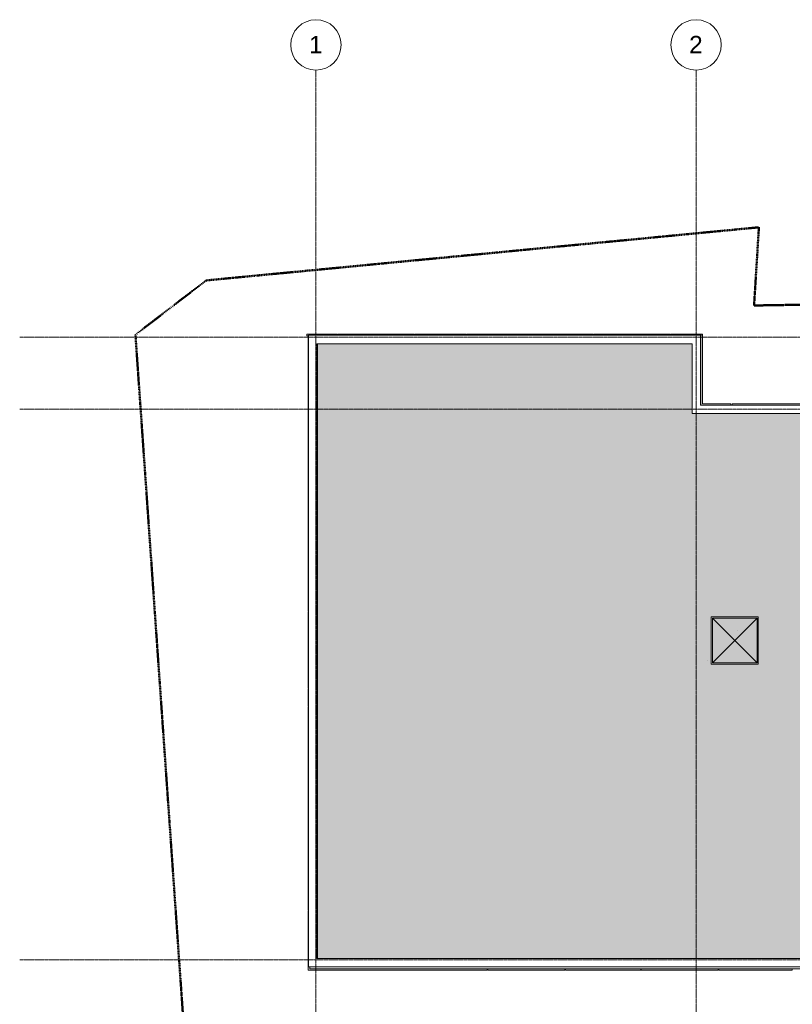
# Model space of a CAD drawing. Header units: millimetres. Extents: x -61176 to 31560, y -11428 to 53287.
# Tile 2 of 124: x -61176 to -41260, y 27906 to 53287. Entities that reach past the tile are written whole.
import ezdxf

# ---------------------------------------------------------------- set-up
doc = ezdxf.new("R2010")
doc.units = ezdxf.units.MM
doc.linetypes.add('Double tiret', pattern=[42.8625, 15.875, -4.7625, 6.35, -4.7625, 6.35, -4.7625])
doc.linetypes.add('Ligne de quadrillage', pattern=[22.225, 12.7, -3.175, 3.175, -3.175])
for name, color, linetype, lineweight in [('A-FLOR', 192, 'Continuous', 9), ('A-GENM', 13, 'Continuous', 9), ('A-WALL', 113, 'Continuous', 9), ('C-PROP-LINE', 91, 'Double tiret', 25), ('S-GRID', 1, 'Continuous', 9), ('S-GRID-IDEN', 1, 'Continuous', 9)]:
    doc.layers.add(name, color=color, linetype=linetype, lineweight=lineweight)
doc.styles.add('Arial', font='arial.ttf', dxfattribs={"height": 450})

# ---------------------------------------------------------------- blocks, each defined once
blk = doc.blocks.new('Famille 0 - Famille 110x110-V6-Niveau 1')
at = {"layer": 'A-GENM'}
blk.add_hatch(color=256, dxfattribs=at).paths.add_polyline_path([(-575, -575), (575, -575), (575, 575), (-575, 575)])
for p, q in [((607, 607), (-608, 607)), ((-608, 607), (-608, -608)), ((575, 575), (-575, -575)), ((575, -575), (-575, 575)), ((575, 575), (-575, 575)), ((-575, 575), (-575, -575)), ((-575, 575), (575, 575)), ((-575, -575), (-575, 575)), ((575, -575), (575, 575)), ((575, 575), (575, -575)), ((607, -608), (607, 607)), ((80, 260), (80, 260)), ((80, 260), (80, 260)), ((-696, -516), (-697, -517)), ((-608, -608), (607, -608)), ((-575, -575), (575, -575)), ((575, -575), (-575, -575))]:
    blk.add_line(p, q, dxfattribs=at)
blk = doc.blocks.new('Accrotère R_1 - Accrotère R_1-1333940-Niveau 1')
at = {"layer": 'A-GENM'}
for p, q in [((-43136, -20660), (-43136, -43844)), ((-43353, -43627), (-43353, -20877)), ((-28873, -38549), (-28873, -53731)), ((-29090, -53514), (-29090, -38766)), ((-45152, -43627), (-43353, -43627)), ((-45152, -53731), (-45152, -43627)), ((-43136, -43844), (-44935, -43844)), ((-44935, -43844), (-44935, -53514)), ((-44935, -53514), (-29090, -53514)), ((-28873, -53731), (-45152, -53731))]:
    blk.add_line(p, q, dxfattribs=at)
blk = doc.blocks.new('Family - ___-384955-Niveau 1')
at = {"layer": 'C-PROP-LINE', "color": 10, "lineweight": 50}
for p, q in [((-45920, -42245), (-46194, -25020)), ((-47935, -42121), (-45920, -42245)), ((-46566, -56368), (-47935, -42121)), ((-16935, -56220), (-45166, -58193)), ((-45166, -58193), (-46566, -56368))]:
    blk.add_line(p, q, dxfattribs=at)
blk = doc.blocks.new('Quadrillage - Extrémité de la ligne de quadrillage - Cercle-11506-Niveau 1')
at = {"layer": 'S-GRID-IDEN'}
blk.add_circle((0, 0), 6.5, dxfattribs=at)

msp = doc.modelspace()

# ---------------------------------------------------------------- hatches: boundary and pattern name
at = {"layer": 'A-FLOR'}
h = msp.add_hatch(color=10, dxfattribs=at)
h.paths.add_polyline_path([(-53412.645, 29089.958), (-38765.915, 29089.958), (-38765.915, 38243.989), (-38759.054, 38243.989), (-38759.054, 38330.85), (-1404.139, 38330.85), (-1404.139, 38243.989), (-1381.018, 38243.989), (-1381.018, 38043.989), (-1391, 38043.989), (-1391, 36353.989), (3427.784, 36353.989), (3427.784, 45832.377), (-20659.837, 45832.377), (-20659.837, 43136.039), (-43843.999, 43136.039), (-43843.999, 44934.84), (-53501.152, 44934.84), (-53501.152, 29089.958)])
h.paths.add_polyline_path([(-42167.393, 36677.08), (-43350.498, 36677.08), (-43350.498, 37892.08), (-42135.498, 37892.08), (-42135.498, 36677.08)])
h.paths.add_polyline_path([(1118.857, 40662.512), (528.857, 40662.512), (528.857, 40858.79), (258.857, 40858.79), (258.857, 40762.512), (-331.143, 40762.512), (-331.143, 41352.512), (258.857, 41352.512), (258.857, 41058.79), (528.857, 41058.79), (528.857, 41252.512), (1118.857, 41252.512), (1118.857, 40953.467)])
h.paths.add_polyline_path([(-1962.211, 42843.939), (-2379.076, 42843.939), (-2379.076, 43040.217), (-2649.076, 43040.217), (-2649.076, 42943.939), (-3239.076, 42943.939), (-3239.076, 43533.939), (-2649.076, 43533.939), (-2649.076, 43240.217), (-2379.076, 43240.217), (-2379.076, 43433.939), (-1962.211, 43433.939), (-1962.211, 42929.714)])

# ---------------------------------------------------------------- linework, layer by layer
msp.add_line((-53501.152, 44934.84), (-53501.152, 29089.767), dxfattribs=at)
at = {"layer": 'A-WALL'}
for p, q in [((-53770.139, 45181.701), (-52998.139, 45181.701)), ((-53770.139, 45181.701), (-53770.139, 45141.701)), ((-52998.139, 45181.701), (-52998.139, 45151.701)), ((-52983.139, 45181.701), (-50998.997, 45181.701)), ((-52983.139, 45181.701), (-52983.139, 45151.701)), ((-50998.997, 45151.701), (-50998.997, 45181.701)), ((-50983.997, 45181.701), (-49676.828, 45181.701)), ((-50983.997, 45151.701), (-50983.997, 45181.701)), ((-49676.828, 45151.701), (-49676.828, 45181.701)), ((-49661.828, 45181.701), (-47737.167, 45181.701)), ((-49661.828, 45181.701), (-49661.828, 45151.701)), ((-47737.167, 45151.701), (-47737.167, 45181.701)), ((-47722.167, 45181.701), (-46404.104, 45181.701)), ((-47722.167, 45151.701), (-47722.167, 45181.701)), ((-46404.104, 45181.701), (-46404.104, 45151.701)), ((-46388.499, 45181.701), (-44404.377, 45181.701)), ((-46388.499, 45181.701), (-46388.499, 45151.701)), ((-44404.377, 45181.701), (-44404.377, 45151.701)), ((-44388.124, 45181.701), (-43577.138, 45181.701)), ((-44388.124, 45181.701), (-44388.124, 45151.701)), ((-43617.138, 45141.701), (-43617.138, 45181.701)), ((-43606.124, 45141.701), (-43606.124, 45181.701)), ((-43577.138, 45181.701), (-43577.138, 43382.9)), ((-53741.152, 45141.701), (-53770.139, 45141.701)), ((-53741.152, 38050.131), (-53741.152, 45141.701)), ((-43606.124, 45141.701), (-43627.138, 45141.701)), ((-43617.138, 45141.701), (-43617.138, 43352.9)), ((-43577.138, 43382.9), (-42845.138, 43382.9)), ((-42845.138, 43382.9), (-42845.138, 43352.9)), ((-42811.096, 43382.9), (-40826.954, 43382.9)), ((-42811.096, 43382.9), (-42811.096, 43352.9)), ((-53741.152, 38050.131), (-53731.152, 38050.131)), ((-53741.152, 36050.989), (-53741.152, 38035.131)), ((-53731.152, 38035.131), (-53741.152, 38035.131)), ((-53741.152, 36050.989), (-53731.152, 36050.989)), ((-53741.152, 35601.008), (-53741.152, 36035.989)), ((-53741.152, 36035.989), (-53731.152, 36035.989)), ((-53741.152, 35601.008), (-53731.152, 35601.008)), ((-53741.152, 33661.347), (-53741.152, 35586.008)), ((-53731.152, 35586.008), (-53741.152, 35586.008)), ((-53741.152, 33661.347), (-53731.152, 33661.347)), ((-53741.152, 32321.097), (-53741.152, 33646.347)), ((-53741.152, 33646.347), (-53731.152, 33646.347)), ((-53741.152, 32321.097), (-53731.152, 32321.097)), ((-53741.152, 30321.35), (-53741.152, 32305.492)), ((-53731.152, 32305.492), (-53741.152, 32305.492)), ((-53741.152, 30321.35), (-53731.152, 30321.35)), ((-53741.152, 28783.097), (-53741.152, 30305.097)), ((-53741.152, 30305.097), (-53731.152, 30305.097)), ((-49124.554, 28783.097), (-53741.152, 28783.097)), ((-53701.152, 28873.097), (-53701.152, 28823.097)), ((-38559.054, 28823.097), (-53701.152, 28823.097)), ((-49124.554, 28783.097), (-49124.554, 28823.097)), ((-49109.554, 28823.097), (-49109.554, 28783.097)), ((-47125.412, 28783.097), (-49109.554, 28783.097)), ((-47125.412, 28783.097), (-47125.412, 28823.097)), ((-47110.412, 28783.097), (-47110.412, 28823.097)), ((-45167.054, 28783.097), (-47110.412, 28783.097)), ((-45167.054, 28783.097), (-45167.054, 28823.097)), ((-45152.054, 28823.097), (-45152.054, 28783.097)), ((-43167.912, 28783.097), (-45152.054, 28783.097)), ((-43167.912, 28783.097), (-43167.912, 28823.097)), ((-43152.912, 28783.097), (-43152.912, 28823.097)), ((-41267.054, 28783.097), (-43152.912, 28783.097)), ((-41267.054, 28783.097), (-41267.054, 28823.097))]:
    msp.add_line(p, q, dxfattribs=at)
at = {"layer": 'S-GRID', "linetype": 'Ligne de quadrillage', "lineweight": 18}
for p, q in [((-53540.491, -9486.555), (-53540.491, 51986.924)), ((-43740.491, -9486.555), (-43740.491, 51986.924)), ((-61176.497, 45100.937), (30259.658, 45100.937)), ((-61176.497, 43250.937), (30259.658, 43250.937)), ((-61176.497, 29050.937), (30259.658, 29050.937))]:
    msp.add_line(p, q, dxfattribs=at)

# ---------------------------------------------------------------- block references
at = {"layer": 'A-GENM', "rotation": 270.0000000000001}
msp.add_blockref('Accrotère R_1 - Accrotère R_1-1333940-Niveau 1', (0, 0), dxfattribs=at)
at = {"layer": 'A-GENM'}
msp.add_blockref('Famille 0 - Famille 110x110-V6-Niveau 1', (-42742.998, 37284.58), dxfattribs=at)
at = {"layer": 'C-PROP-LINE', "color": 10, "lineweight": 50, "rotation": 270.0000000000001}
msp.add_blockref('Family - ___-384955-Niveau 1', (0, 0), dxfattribs=at)
at = {"layer": 'S-GRID-IDEN', "xscale": 99.99999999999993, "yscale": 99.99999999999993, "zscale": 99.99999999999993}
for p in [(-53540.491, 52636.924), (-43740.491, 52636.924)]:
    msp.add_blockref('Quadrillage - Extrémité de la ligne de quadrillage - Cercle-11506-Niveau 1', p, dxfattribs=at)

# ---------------------------------------------------------------- texts
at = {"layer": 'S-GRID-IDEN', "char_height": 450, "width": 424.89437, "attachment_point": 1, "style": 'Arial'}
for s, insert in [('1', (-53719.113, 52869.49)), ('2', (-43919.113, 52869.49))]:
    msp.add_mtext(s, dxfattribs=dict(at, insert=insert))

doc.saveas('drawing.dxf')
